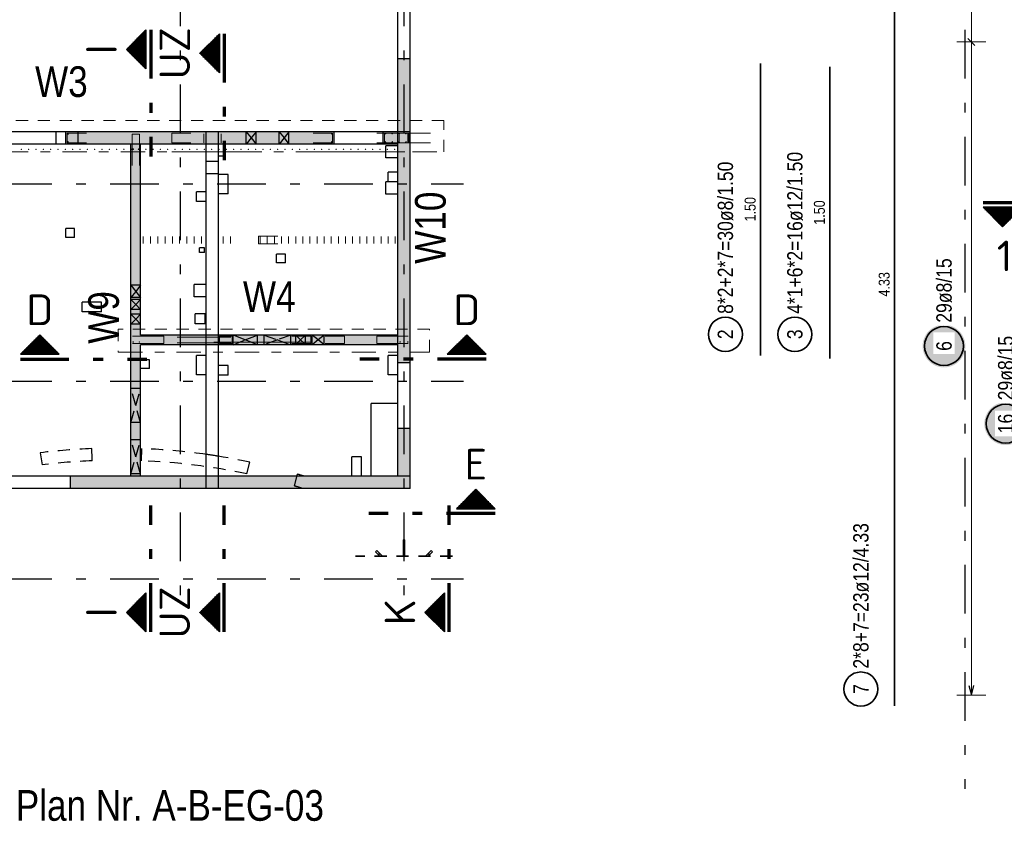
# Model space of a CAD drawing. Header units: millimetres. Extents: x -1.6 to 96.2, y -42.8 to 42.
# Tile 10 of 43: x 8.1 to 18.3, y 28.7 to 36.9. Entities that reach past the tile are written whole.
import ezdxf
from ezdxf.enums import TextEntityAlignment as Align

# ---------------------------------------------------------------- set-up
doc = ezdxf.new("R2010")
doc.units = ezdxf.units.MM
for name, pattern in [('DASHDOT', [1, 0.5, -0.25, 0, -0.25]), ('DASHDOTX2', [2, 1, -0.5, 0, -0.5]), ('HIDDEN', [0.375, 0.25, -0.125])]:
    doc.linetypes.add(name, pattern=pattern)
for name, color, linetype, lineweight in [('Achsen', 7, 'Continuous', 20), ('Bewehrung', 7, 'Continuous', 20), ('NploBewehrung', 7, 'Continuous', 20), ('Schraffuren', 7, 'Continuous', 20)]:
    doc.layers.add(name, color=color, linetype=linetype, lineweight=lineweight)
doc.styles.add('Arial Narrow', font='ARIALN.TTF')
doc.styles.add('isocp', font='isocp', dxfattribs={"width": 1.1})
pattern_1 = [(0, (0, 0), (0, 0.02), [])]
pattern_2 = [(90, (0, 0), (-0.02, 1e-18), [])]

msp = doc.modelspace()

# ---------------------------------------------------------------- hatches: boundary and pattern name
at = {"lineweight": 50}
h = msp.add_hatch(dxfattribs=at)
h.set_pattern_fill('Mau', color=4, scale=0.01, angle=90, style=0, pattern_type=2)
h.set_pattern_definition(pattern_2)
h.paths.add_polyline_path([(9.442464, 36.814367), (9.242464, 36.614367), (9.442464, 36.414367)])
h = msp.add_hatch(dxfattribs=at)
h.set_pattern_fill('Mau', color=4, scale=0.01, angle=90, style=0, pattern_type=2)
h.set_pattern_definition(pattern_2)
h.paths.add_polyline_path([(10.197889, 36.374591), (10.197889, 36.774591), (9.997889, 36.574591)])
h = msp.add_hatch(dxfattribs=at)
h.set_pattern_fill('Mau', color=4, scale=0.01, angle=-90, style=0, pattern_type=2)
h.set_pattern_definition([(-90, (0, 0), (0.02, 1e-18), [])])
h.paths.add_polyline_path([(18.451144, 34.992321), (18.051144, 34.992321), (18.251144, 34.792321)])
h = msp.add_hatch(dxfattribs=at)
h.set_pattern_fill('Mau', color=4, scale=0.01, style=0, pattern_type=2)
h.set_pattern_definition(pattern_1)
h.paths.add_polyline_path([(8.552111, 33.480824), (8.352111, 33.680824), (8.152111, 33.480824)])
h = msp.add_hatch(dxfattribs=at)
h.set_pattern_fill('Mau', color=4, scale=0.01, style=0, pattern_type=2)
h.set_pattern_definition(pattern_1)
h.paths.add_polyline_path([(12.941679, 33.480824), (12.741679, 33.680824), (12.541679, 33.480824)])
h = msp.add_hatch(dxfattribs=at)
h.set_pattern_fill('Mau', color=4, scale=0.01, style=0, pattern_type=2)
h.set_pattern_definition(pattern_1)
h.paths.add_polyline_path([(13.034494, 31.893495), (12.834494, 32.093495), (12.634494, 31.893495)])
h = msp.add_hatch(dxfattribs=at)
h.set_pattern_fill('Mau', color=4, scale=0.01, angle=90, style=0, pattern_type=2)
h.set_pattern_definition(pattern_2)
h.paths.add_polyline_path([(9.442464, 31.028518), (9.242464, 30.828518), (9.442464, 30.628518)])
h = msp.add_hatch(dxfattribs=at)
h.set_pattern_fill('Mau', color=4, scale=0.01, angle=90, style=0, pattern_type=2)
h.set_pattern_definition(pattern_2)
h.paths.add_polyline_path([(10.197889, 31.028518), (9.997889, 30.828518), (10.197889, 30.628518)])
h = msp.add_hatch(dxfattribs=at)
h.set_pattern_fill('Mau', color=4, scale=0.01, angle=90, style=0, pattern_type=2)
h.set_pattern_definition(pattern_2)
h.paths.add_polyline_path([(12.512239, 31.028518), (12.312239, 30.828518), (12.512239, 30.628518)])
at = {"layer": 'Bewehrung', "lineweight": 25, "true_color": 0xffffff}
msp.add_hatch(color=7, dxfattribs=at).paths.add_polyline_path([(17.868169, 33.565776), (17.868035, 33.573454), (17.867633, 33.581123), (17.866964, 33.588772), (17.866028, 33.596394), (17.864827, 33.603979), (17.863362, 33.611517), (17.861634, 33.618999), (17.859647, 33.626416), (17.857402, 33.63376), (17.854902, 33.641021), (17.85215, 33.64819), (17.849149, 33.655258), (17.845904, 33.662218), (17.842418, 33.66906), (17.838695, 33.675776), (17.83474, 33.682358), (17.830557, 33.688799), (17.826153, 33.695089), (17.821532, 33.701222), (17.816699, 33.707189), (17.811661, 33.712985), (17.806424, 33.718601), (17.800994, 33.724031), (17.795378, 33.729268), (17.789582, 33.734306), (17.783615, 33.739138), (17.777482, 33.74376), (17.771192, 33.748164), (17.764751, 33.752347), (17.758169, 33.756302), (17.751453, 33.760025), (17.744611, 33.763511), (17.737651, 33.766756), (17.730583, 33.769757), (17.723414, 33.772508), (17.716153, 33.775009), (17.708809, 33.777254), (17.701392, 33.779241), (17.69391, 33.780969), (17.686372, 33.782434), (17.678787, 33.783635), (17.671165, 33.784571), (17.663516, 33.78524), (17.655847, 33.785642), (17.648169, 33.785776), (17.640491, 33.785642), (17.632823, 33.78524), (17.625173, 33.784571), (17.617551, 33.783635), (17.609967, 33.782434), (17.602429, 33.780969), (17.594946, 33.779241), (17.587529, 33.777254), (17.580185, 33.775009), (17.572925, 33.772508), (17.565756, 33.769757), (17.558687, 33.766756), (17.551728, 33.763511), (17.544885, 33.760025), (17.538169, 33.756302), (17.531587, 33.752347), (17.525147, 33.748164), (17.518856, 33.74376), (17.512724, 33.739138), (17.506756, 33.734306), (17.50096, 33.729268), (17.495344, 33.724031), (17.489914, 33.718601), (17.484677, 33.712985), (17.479639, 33.707189), (17.474807, 33.701222), (17.470185, 33.695089), (17.465781, 33.688799), (17.461599, 33.682358), (17.457644, 33.675776), (17.453921, 33.66906), (17.450434, 33.662218), (17.447189, 33.655258), (17.444189, 33.64819), (17.441437, 33.641021), (17.438937, 33.63376), (17.436692, 33.626416), (17.434704, 33.618999), (17.432977, 33.611517), (17.431511, 33.603979), (17.43031, 33.596394), (17.429374, 33.588772), (17.428705, 33.581123), (17.428303, 33.573454), (17.428169, 33.565776), (17.428303, 33.558098), (17.428705, 33.55043), (17.429374, 33.54278), (17.43031, 33.535158), (17.431511, 33.527574), (17.432977, 33.520036), (17.434704, 33.512553), (17.436692, 33.505136), (17.438937, 33.497792), (17.441437, 33.490532), (17.444189, 33.483363), (17.447189, 33.476294), (17.450434, 33.469334), (17.453921, 33.462492), (17.457644, 33.455776), (17.461599, 33.449194), (17.465781, 33.442754), (17.470185, 33.436463), (17.474807, 33.430331), (17.479639, 33.424363), (17.484677, 33.418567), (17.489914, 33.412951), (17.495344, 33.407521), (17.50096, 33.402284), (17.506756, 33.397246), (17.512724, 33.392414), (17.518856, 33.387792), (17.525147, 33.383388), (17.531587, 33.379206), (17.538169, 33.375251), (17.544885, 33.371528), (17.551728, 33.368041), (17.558687, 33.364796), (17.565756, 33.361796), (17.572925, 33.359044), (17.580185, 33.356544), (17.587529, 33.354299), (17.594946, 33.352311), (17.602429, 33.350584), (17.609967, 33.349118), (17.617551, 33.347917), (17.625173, 33.346981), (17.632823, 33.346312), (17.640491, 33.34591), (17.648169, 33.345776), (17.655847, 33.34591), (17.663516, 33.346312), (17.671165, 33.346981), (17.678787, 33.347917), (17.686372, 33.349118), (17.69391, 33.350584), (17.701392, 33.352311), (17.708809, 33.354299), (17.716153, 33.356544), (17.723414, 33.359044), (17.730583, 33.361796), (17.737651, 33.364796), (17.744611, 33.368041), (17.751453, 33.371528), (17.758169, 33.375251), (17.764751, 33.379206), (17.771192, 33.383388), (17.777482, 33.387792), (17.783615, 33.392414), (17.789582, 33.397246), (17.795378, 33.402284), (17.800994, 33.407521), (17.806424, 33.412951), (17.811661, 33.418567), (17.816699, 33.424363), (17.821532, 33.430331), (17.826153, 33.436463), (17.830557, 33.442754), (17.83474, 33.449194), (17.838695, 33.455776), (17.842418, 33.462492), (17.845904, 33.469334), (17.849149, 33.476294), (17.85215, 33.483363), (17.854902, 33.490532), (17.857402, 33.497792), (17.859647, 33.505136), (17.861634, 33.512553), (17.863362, 33.520036), (17.864827, 33.527574), (17.866028, 33.535158), (17.866964, 33.54278), (17.867633, 33.55043)])
at = {"layer": 'Schraffuren', "lineweight": 50, "true_color": 0xd7ffd7}
for points in [[(12.158491, 33.392006), (12.033491, 33.392006), (12.033491, 36.51684), (12.158491, 36.51684)], [(11.378679, 35.766812), (11.378679, 35.641812), (8.618048, 35.641812), (8.618048, 35.766812)], [(12.033491, 35.766812), (12.033491, 35.641812), (11.883679, 35.641812), (11.883679, 35.766812)], [(9.388676, 35.641812), (9.388676, 32.228193), (9.288676, 32.228192), (9.288676, 35.641812)], [(12.033491, 33.679333), (12.033491, 33.579333), (9.388676, 33.579333), (9.388676, 33.679333)], [(12.158491, 32.717006), (12.158491, 32.228192), (12.033491, 32.228192), (12.033491, 32.717006)], [(12.158491, 32.103192), (8.666292, 32.103192), (8.666292, 32.228192), (12.158491, 32.228192)]]:
    msp.add_hatch(color=254, dxfattribs=at).paths.add_polyline_path(points)
at = {"layer": 'Schraffuren', "lineweight": 25, "true_color": 0xffffff}
msp.add_hatch(color=7, dxfattribs=at).paths.add_polyline_path([(18.50259, 32.768371), (18.502456, 32.776049), (18.502054, 32.783717), (18.501385, 32.791367), (18.500449, 32.798989), (18.499248, 32.806574), (18.497782, 32.814112), (18.496055, 32.821594), (18.494068, 32.829011), (18.491822, 32.836355), (18.489322, 32.843615), (18.48657, 32.850784), (18.48357, 32.857853), (18.480325, 32.864813), (18.476838, 32.871655), (18.473116, 32.878371), (18.469161, 32.884953), (18.464978, 32.891393), (18.460574, 32.897684), (18.455952, 32.903817), (18.45112, 32.909784), (18.446082, 32.91558), (18.440845, 32.921196), (18.435415, 32.926626), (18.429799, 32.931863), (18.424003, 32.936901), (18.418035, 32.941733), (18.411903, 32.946355), (18.405612, 32.950759), (18.399172, 32.954942), (18.39259, 32.958897), (18.385874, 32.962619), (18.379032, 32.966106), (18.372072, 32.969351), (18.365003, 32.972351), (18.357834, 32.975103), (18.350574, 32.977603), (18.34323, 32.979849), (18.335813, 32.981836), (18.328331, 32.983563), (18.320793, 32.985029), (18.313208, 32.98623), (18.305586, 32.987166), (18.297936, 32.987835), (18.290268, 32.988237), (18.28259, 32.988371), (18.274912, 32.988237), (18.267244, 32.987835), (18.259594, 32.987166), (18.251972, 32.98623), (18.244387, 32.985029), (18.236849, 32.983563), (18.229367, 32.981836), (18.22195, 32.979849), (18.214606, 32.977603), (18.207346, 32.975103), (18.200176, 32.972351), (18.193108, 32.969351), (18.186148, 32.966106), (18.179306, 32.962619), (18.17259, 32.958897), (18.166008, 32.954942), (18.159568, 32.950759), (18.153277, 32.946355), (18.147144, 32.941733), (18.141177, 32.936901), (18.135381, 32.931863), (18.129765, 32.926626), (18.124335, 32.921196), (18.119098, 32.91558), (18.11406, 32.909784), (18.109228, 32.903817), (18.104606, 32.897684), (18.100202, 32.891393), (18.096019, 32.884953), (18.092064, 32.878371), (18.088341, 32.871655), (18.084855, 32.864813), (18.08161, 32.857853), (18.07861, 32.850784), (18.075858, 32.843615), (18.073358, 32.836355), (18.071112, 32.829011), (18.069125, 32.821594), (18.067397, 32.814112), (18.065932, 32.806574), (18.064731, 32.798989), (18.063795, 32.791367), (18.063126, 32.783717), (18.062724, 32.776049), (18.06259, 32.768371), (18.062724, 32.760693), (18.063126, 32.753025), (18.063795, 32.745375), (18.064731, 32.737753), (18.065932, 32.730168), (18.067397, 32.72263), (18.069125, 32.715148), (18.071112, 32.707731), (18.073358, 32.700387), (18.075858, 32.693127), (18.07861, 32.685958), (18.08161, 32.678889), (18.084855, 32.671929), (18.088341, 32.665087), (18.092064, 32.658371), (18.096019, 32.651789), (18.100202, 32.645349), (18.104606, 32.639058), (18.109228, 32.632925), (18.11406, 32.626958), (18.119098, 32.621162), (18.124335, 32.615546), (18.129765, 32.610116), (18.135381, 32.604879), (18.141177, 32.599841), (18.147144, 32.595009), (18.153277, 32.590387), (18.159568, 32.585983), (18.166008, 32.5818), (18.17259, 32.577845), (18.179306, 32.574123), (18.186148, 32.570636), (18.193108, 32.567391), (18.200176, 32.564391), (18.207346, 32.561639), (18.214606, 32.559139), (18.22195, 32.556893), (18.229367, 32.554906), (18.236849, 32.553179), (18.244387, 32.551713), (18.251972, 32.550512), (18.259594, 32.549576), (18.267244, 32.548907), (18.274912, 32.548505), (18.28259, 32.548371), (18.290268, 32.548505), (18.297936, 32.548907), (18.305586, 32.549576), (18.313208, 32.550512), (18.320793, 32.551713), (18.328331, 32.553179), (18.335813, 32.554906), (18.34323, 32.556893), (18.350574, 32.559139), (18.357834, 32.561639), (18.365003, 32.564391), (18.372072, 32.567391), (18.379032, 32.570636), (18.385874, 32.574123), (18.39259, 32.577845), (18.399172, 32.5818), (18.405612, 32.585983), (18.411903, 32.590387), (18.418035, 32.595009), (18.424003, 32.599841), (18.429799, 32.604879), (18.435415, 32.610116), (18.440845, 32.615546), (18.446082, 32.621162), (18.45112, 32.626958), (18.455952, 32.632925), (18.460574, 32.639058), (18.464978, 32.645349), (18.469161, 32.651789), (18.473116, 32.658371), (18.476838, 32.665087), (18.480325, 32.671929), (18.48357, 32.678889), (18.48657, 32.685958), (18.489322, 32.693127), (18.491822, 32.700387), (18.494068, 32.707731), (18.496055, 32.715148), (18.497782, 32.72263), (18.499248, 32.730168), (18.500449, 32.737753), (18.501385, 32.745375), (18.502054, 32.753025)])

# ---------------------------------------------------------------- linework, layer by layer
at = {"color": 2, "linetype": 'Continuous', "lineweight": 35}
for p, q in [((9.242464, 36.614367), (9.442464, 36.814367)), ((9.442464, 36.414367), (9.442464, 36.814367)), ((10.197889, 36.774591), (9.997889, 36.574591)), ((10.197889, 36.774591), (10.197889, 36.374591)), ((9.442464, 36.414367), (9.242464, 36.614367)), ((9.997889, 36.574591), (10.197889, 36.374591)), ((18.051144, 34.992321), (18.451144, 34.992321)), ((18.051144, 34.992321), (18.251144, 34.792321)), ((18.251144, 34.792321), (18.451144, 34.992321)), ((8.152111, 33.480824), (8.352111, 33.680824)), ((8.352111, 33.680824), (8.552111, 33.480824)), ((12.541679, 33.480824), (12.741679, 33.680824)), ((12.741679, 33.680824), (12.941679, 33.480824)), ((8.152111, 33.480824), (8.552111, 33.480824)), ((12.541679, 33.480824), (12.941679, 33.480824)), ((12.634494, 31.893495), (12.834494, 32.093495)), ((12.834494, 32.093495), (13.034494, 31.893495)), ((12.634494, 31.893495), (13.034494, 31.893495)), ((9.242464, 30.828518), (9.442464, 31.028518)), ((9.442464, 30.628518), (9.442464, 31.028518)), ((9.997889, 30.828518), (10.197889, 31.028518)), ((10.197889, 30.628518), (10.197889, 31.028518)), ((12.312239, 30.828518), (12.512239, 31.028518)), ((12.512239, 30.628518), (12.512239, 31.028518)), ((9.442464, 30.628518), (9.242464, 30.828518)), ((10.197889, 30.628518), (9.997889, 30.828518)), ((12.512239, 30.628518), (12.312239, 30.828518))]:
    msp.add_line(p, q, dxfattribs=at)
at = {"color": 1, "linetype": 'DASHDOTX2', "lineweight": 70, "ltscale": 0.5}
for p, q in [((9.492464, 36.814367), (9.492464, 35.514367)), ((10.247889, 36.774591), (10.247889, 35.474591)), ((18.051144, 35.042321), (19.351144, 35.042321)), ((8.152111, 33.430824), (9.452111, 33.430824)), ((12.941679, 33.430824), (11.641679, 33.430824)), ((9.492464, 30.628518), (9.492464, 31.928518)), ((10.247889, 30.628518), (10.247889, 31.928518)), ((12.562239, 30.628518), (12.562239, 31.928518)), ((13.034494, 31.843495), (11.734494, 31.843495))]:
    msp.add_line(p, q, dxfattribs=at)
at = {"color": 3, "linetype": 'Continuous', "lineweight": 25}
for p, q in [((12.158491, 36.51684), (12.033491, 36.51684)), ((12.033491, 35.766812), (12.033491, 36.51684)), ((12.158491, 33.392006), (12.158491, 36.51684)), ((11.378679, 35.766812), (8.618048, 35.766812)), ((8.618048, 35.641812), (8.618048, 35.766812)), ((11.378679, 35.641812), (11.378679, 35.766812)), ((12.033491, 35.766812), (11.883679, 35.766812)), ((11.883679, 35.641812), (11.883679, 35.766812)), ((9.288676, 35.641812), (8.618048, 35.641812)), ((9.288676, 32.228193), (9.288676, 35.641812)), ((11.378679, 35.641812), (9.388676, 35.641812)), ((9.388676, 33.679333), (9.388676, 35.641812)), ((12.033491, 35.641812), (11.883679, 35.641812)), ((12.033491, 33.679333), (12.033491, 35.641812)), ((12.033491, 33.679333), (9.388676, 33.679333)), ((12.033491, 33.579333), (9.388676, 33.579333)), ((9.388676, 32.228193), (9.388676, 33.579333)), ((12.033491, 33.392006), (12.033491, 33.579333)), ((12.158491, 33.392006), (12.033491, 33.392006)), ((12.158491, 32.717006), (12.033491, 32.717006)), ((12.033491, 32.228192), (12.033491, 32.717006)), ((12.158491, 32.228193), (12.158491, 32.717006)), ((8.666292, 32.103193), (8.666292, 32.228193)), ((9.288676, 32.228192), (8.666292, 32.228192)), ((12.033491, 32.228192), (9.388676, 32.228192)), ((12.158491, 32.103192), (12.158491, 32.228193)), ((12.158491, 32.103192), (8.666292, 32.103192))]:
    msp.add_line(p, q, dxfattribs=at)
at = {"color": 3, "linetype": 'HIDDEN', "lineweight": 25, "ltscale": 0.5}
for p, q in [((8.520974, 35.641862), (8.520974, 35.766862)), ((8.745974, 35.641862), (8.745974, 35.766862)), ((10.063669, 35.641812), (10.063669, 35.766812)), ((10.18867, 35.641812), (10.18867, 35.766812)), ((10.475346, 35.641812), (10.475346, 35.766812)), ((10.575346, 35.641812), (10.575346, 35.766812)), ((10.813521, 35.641812), (10.813521, 35.766812)), ((10.913521, 35.641812), (10.913521, 35.766812)), ((12.033491, 35.641812), (12.033491, 35.766812)), ((12.158491, 35.766812), (12.033491, 35.766812)), ((9.388676, 35.641812), (9.288676, 35.641812)), ((10.188676, 35.460961), (10.063976, 35.460961)), ((10.063976, 35.335961), (10.063976, 35.460961)), ((10.188676, 35.335961), (10.063976, 35.335961)), ((9.388676, 34.190535), (9.288676, 34.190535)), ((9.388676, 34.065535), (9.288676, 34.065535)), ((9.388676, 34.042748), (9.288676, 34.042748)), ((9.388676, 33.942748), (9.288676, 33.942748)), ((9.388676, 33.89181), (9.288676, 33.89181)), ((9.388676, 33.79181), (9.288676, 33.79181)), ((10.063669, 33.579333), (10.063669, 33.679333)), ((10.18867, 33.579333), (10.18867, 33.679333)), ((10.340045, 33.579333), (10.340045, 33.679333)), ((10.590045, 33.579333), (10.590045, 33.679333)), ((10.657145, 33.579333), (10.657145, 33.679333)), ((10.932145, 33.579333), (10.932145, 33.679333)), ((10.983522, 33.579333), (10.983522, 33.679333)), ((11.083522, 33.579333), (11.083522, 33.679333)), ((11.151821, 33.579333), (11.151821, 33.679333)), ((11.276821, 33.579333), (11.276821, 33.679333)), ((12.033491, 33.579333), (12.033491, 33.679333)), ((9.388676, 33.130009), (9.288676, 33.130009)), ((9.388676, 32.780009), (9.288676, 32.780009)), ((9.388676, 32.600834), (9.288676, 32.600834)), ((8.890999, 32.405263), (8.886851, 32.511626)), ((9.396594, 32.386666), (9.401493, 32.51157)), ((8.356928, 32.469482), (8.376617, 32.345948)), ((8.890999, 32.386693), (8.890999, 32.405263)), ((10.480448, 32.25174), (10.511099, 32.373021)), ((9.388676, 32.250834), (9.288676, 32.250834)), ((9.388676, 32.228192), (9.288676, 32.228192)), ((10.063669, 32.103192), (10.063669, 32.228192)), ((10.18867, 32.103192), (10.18867, 32.228192)), ((10.970047, 32.127977), (11.000698, 32.249257)), ((12.158491, 32.228192), (12.033491, 32.228192))]:
    msp.add_line(p, q, dxfattribs=at)
at = {"color": 9, "linetype": 'Continuous', "lineweight": 0, "ltscale": 2}
for p, q in [((10.800045, 34.693611), (10.602045, 34.693611)), ((10.602045, 34.693611), (10.602045, 34.617611)), ((10.602045, 34.617611), (10.800045, 34.617611)), ((10.200676, 33.591358), (10.200676, 33.667333)), ((10.200676, 33.667333), (10.328045, 33.667333)), ((10.200676, 33.591358), (10.200676, 33.644358)), ((10.328045, 33.667333), (10.328045, 33.591358)), ((11.140145, 33.667171), (10.942145, 33.667171)), ((11.140145, 33.591171), (11.140145, 33.667171)), ((11.484821, 33.667171), (11.286821, 33.667171)), ((11.484821, 33.591171), (11.484821, 33.667171)), ((10.253676, 33.591358), (10.200676, 33.591358)), ((10.328045, 33.591358), (10.200676, 33.591358)), ((10.457145, 33.607333), (11.132145, 33.607333)), ((10.942145, 33.591171), (11.140145, 33.591171)), ((11.286821, 33.591171), (11.484821, 33.591171))]:
    msp.add_line(p, q, dxfattribs=at)
at = {"color": 2, "linetype": 'HIDDEN', "lineweight": 35, "ltscale": 0.5}
msp.add_line((12.594276, 31.40462), (11.598134, 31.40462), dxfattribs=at)
at = {"color": 3, "linetype": 'HIDDEN', "lineweight": 25, "ltscale": 0.5}
for radius, start, end in [(6.584224, 92.2334893, 96.8606888), (6.584224, 78.0114692, 87.7539471), (6.584224, 80.8658246, 81.9659121), (6.459224, 92.2399089, 96.8181835), (6.459224, 78.0539627, 87.7539471), (6.584224, 72.9780739, 73.6158922), (6.459224, 72.8129233, 73.5732788)]:
    msp.add_arc((9.143451, 25.932404), radius, start, end, dxfattribs=at)
at = {"layer": 'Achsen', "color": 3, "linetype": 'DASHDOTX2', "lineweight": 25, "ltscale": 0.5}
for p, q in [((17.861328, 40.115513), (17.861328, 29.015516)), ((9.796196, 39.553766), (9.796196, 30.918903)), ((12.096196, 39.553766), (12.096196, 30.918903)), ((2.476651, 35.233192), (12.706442, 35.233192)), ((2.476651, 33.203192), (12.706442, 33.203192)), ((2.476651, 31.173192), (12.706442, 31.173192))]:
    msp.add_line(p, q, dxfattribs=at)
at = {"layer": 'Achsen', "color": 3, "linetype": 'Continuous', "lineweight": 25}
for p, q in [((12.033491, 36.51684), (12.033491, 37.76684)), ((12.158491, 36.51684), (12.158491, 37.76684)), ((8.618048, 35.766812), (7.960548, 35.766812)), ((11.883679, 35.766812), (11.378679, 35.766812)), ((8.618048, 35.641812), (7.960548, 35.641812)), ((10.063669, 33.679333), (10.063669, 35.641812)), ((10.18867, 33.679333), (10.18867, 35.641812)), ((10.24867, 35.516838), (10.24867, 35.641838)), ((11.883679, 35.641812), (11.378679, 35.641812)), ((12.033491, 35.625063), (11.908772, 35.625063)), ((11.908772, 35.500063), (11.908772, 35.625063)), ((10.24867, 35.516838), (10.18867, 35.516838)), ((12.033491, 35.500063), (11.908772, 35.500063)), ((10.28867, 35.330463), (10.18867, 35.330463)), ((10.28867, 35.130463), (10.28867, 35.330463)), ((12.033397, 35.352588), (11.933397, 35.352588)), ((11.933397, 35.252588), (11.933397, 35.352588)), ((12.033397, 35.252588), (12.033397, 35.352588)), ((12.033491, 35.252587), (11.908698, 35.252587)), ((11.908698, 35.127587), (11.908698, 35.252587)), ((10.06367, 35.151363), (9.963669, 35.151363)), ((9.963669, 35.051362), (9.963669, 35.151363)), ((10.28867, 35.130463), (10.18867, 35.130463)), ((12.033491, 35.127587), (11.908698, 35.127587)), ((10.06367, 35.051362), (9.963669, 35.051362)), ((8.709193, 34.772736), (8.619193, 34.772736)), ((8.619193, 34.682736), (8.619193, 34.772736)), ((8.709193, 34.682736), (8.709193, 34.772736)), ((8.709193, 34.682736), (8.619193, 34.682736)), ((10.043845, 34.576562), (9.993845, 34.576562)), ((9.993845, 34.526562), (9.993845, 34.576562)), ((10.043845, 34.526562), (9.993845, 34.526562)), ((10.043845, 34.526562), (10.043845, 34.576562)), ((10.876671, 34.510261), (10.78667, 34.510261)), ((10.78667, 34.420261), (10.78667, 34.510261)), ((10.876671, 34.420261), (10.78667, 34.420261)), ((10.876671, 34.420261), (10.876671, 34.510261)), ((10.06367, 34.198236), (9.93867, 34.198236)), ((9.93867, 34.073236), (9.93867, 34.198236)), ((8.986418, 34.017086), (8.786418, 34.017086)), ((8.786418, 33.917085), (8.786418, 34.017086)), ((8.986418, 33.917085), (8.986418, 34.017086)), ((10.06367, 34.073236), (9.93867, 34.073236)), ((8.986418, 33.917085), (8.786418, 33.917085)), ((10.050919, 33.895735), (9.950919, 33.895735)), ((9.950919, 33.795735), (9.950919, 33.895735)), ((10.050919, 33.795735), (10.050919, 33.895735)), ((10.050919, 33.795735), (9.950919, 33.795735)), ((10.063669, 32.228192), (10.063669, 33.579333)), ((10.18867, 32.228192), (10.18867, 33.579333)), ((9.478693, 33.424684), (9.388693, 33.424684)), ((9.478693, 33.334684), (9.478693, 33.424684)), ((10.063669, 33.468359), (9.963669, 33.468359)), ((9.963669, 33.268359), (9.963669, 33.468359)), ((12.033491, 33.46886), (11.933772, 33.46886)), ((11.933772, 33.268859), (11.933772, 33.46886)), ((9.478693, 33.334684), (9.388693, 33.334684)), ((10.28867, 33.36726), (10.18867, 33.36726)), ((10.28867, 33.267259), (10.28867, 33.36726)), ((12.033491, 32.717006), (12.033491, 33.392006)), ((12.158491, 32.717006), (12.158491, 33.392006)), ((10.063669, 33.268359), (9.963669, 33.268359)), ((10.28867, 33.267259), (10.18867, 33.267259)), ((12.033491, 33.268859), (11.933772, 33.268859)), ((12.033491, 32.976983), (11.758872, 32.976983)), ((11.758872, 32.228192), (11.758872, 32.976983)), ((11.658723, 32.427008), (11.558723, 32.427008)), ((11.558723, 32.228192), (11.558723, 32.427008)), ((11.658723, 32.228192), (11.658723, 32.427008)), ((8.666292, 32.228192), (7.916292, 32.228192)), ((8.666292, 32.103192), (7.916292, 32.103192))]:
    msp.add_line(p, q, dxfattribs=at)
at = {"layer": 'Achsen', "color": 9, "linetype": 'HIDDEN', "lineweight": 0, "ltscale": 0.5}
for p, q in [((12.506582, 35.883652), (4.983912, 35.883652)), ((12.506582, 35.561473), (12.506582, 35.883652)), ((12.359071, 33.740693), (9.158409, 33.740693)), ((9.158409, 33.740693), (9.158409, 33.504449)), ((12.359071, 33.504449), (12.359071, 33.740693))]:
    msp.add_line(p, q, dxfattribs=at)
at = {"layer": 'Achsen', "color": 9, "linetype": 'Continuous', "lineweight": 0, "ltscale": 2}
for p, q in [((10.040147, 35.654289), (10.040147, 35.746812)), ((10.217312, 35.654289), (10.217312, 35.746812)), ((9.707941, 35.561473), (10.457941, 35.561473)), ((9.765045, 33.656333), (10.315045, 33.656333)), ((9.765045, 33.597333), (10.315045, 33.597333))]:
    msp.add_line(p, q, dxfattribs=at)
at = {"layer": 'Achsen', "color": 3, "linetype": 'HIDDEN', "lineweight": 25, "ltscale": 0.5}
for p, q in [((10.475346, 35.766812), (10.525346, 35.704312)), ((10.575346, 35.766812), (10.525346, 35.704312)), ((10.813521, 35.766812), (10.863521, 35.704312)), ((10.913521, 35.766812), (10.863521, 35.704312)), ((10.525346, 35.704312), (10.475346, 35.641812)), ((10.525346, 35.704312), (10.575346, 35.641812)), ((10.863521, 35.704312), (10.813521, 35.641812)), ((10.863521, 35.704312), (10.913521, 35.641812)), ((9.288676, 34.190535), (9.338676, 34.128035)), ((9.338676, 34.128035), (9.288676, 34.065535)), ((9.388676, 34.190535), (9.338676, 34.128035)), ((9.338676, 34.128035), (9.388676, 34.065535)), ((9.338676, 33.992748), (9.288676, 34.042748)), ((9.388676, 34.042748), (9.338676, 33.992748)), ((9.338676, 33.992748), (9.288676, 33.942748)), ((9.388676, 33.942748), (9.338676, 33.992748)), ((9.338676, 33.84181), (9.288676, 33.89181)), ((9.338676, 33.84181), (9.288676, 33.79181)), ((9.388676, 33.89181), (9.338676, 33.84181)), ((9.388676, 33.79181), (9.338676, 33.84181)), ((10.465045, 33.629333), (10.340045, 33.679333)), ((10.340045, 33.579333), (10.465045, 33.629333)), ((10.465045, 33.629333), (10.590045, 33.679333)), ((10.590045, 33.579333), (10.465045, 33.629333)), ((10.657145, 33.679333), (10.794645, 33.629333)), ((10.794645, 33.629333), (10.657145, 33.579333)), ((10.932145, 33.679333), (10.794645, 33.629333)), ((10.794645, 33.629333), (10.932145, 33.579333)), ((11.033522, 33.629333), (10.983522, 33.679333)), ((11.033522, 33.629333), (10.983522, 33.579333)), ((11.083522, 33.679333), (11.033522, 33.629333)), ((11.083522, 33.579333), (11.033522, 33.629333)), ((11.214321, 33.629333), (11.151821, 33.679333)), ((11.214321, 33.629333), (11.151821, 33.579333)), ((11.276821, 33.679333), (11.214321, 33.629333)), ((11.276821, 33.579333), (11.214321, 33.629333)), ((9.338676, 32.955009), (9.288676, 33.130009)), ((9.338676, 32.955009), (9.388676, 33.130009)), ((9.288676, 32.780009), (9.338676, 32.955009)), ((9.388676, 32.780009), (9.338676, 32.955009)), ((9.338676, 32.425834), (9.288676, 32.600834)), ((9.338676, 32.425834), (9.388676, 32.600834)), ((9.288676, 32.250834), (9.338676, 32.425834)), ((9.388676, 32.250834), (9.338676, 32.425834))]:
    msp.add_line(p, q, dxfattribs=at)
at = {"layer": 'Achsen', "color": 9, "linetype": 'DASHDOT', "lineweight": 0, "ltscale": 0.5}
for p, q in [((4.983912, 35.561473), (12.506582, 35.561473)), ((9.158409, 33.504449), (12.359071, 33.504449))]:
    msp.add_line(p, q, dxfattribs=at)
at = {"layer": 'Achsen', "color": 6, "linetype": 'Continuous', "lineweight": 13}
for p, q in [((12.106205, 31.575692), (12.086205, 31.575692)), ((12.086205, 31.40462), (12.086205, 31.575692)), ((12.106205, 31.40462), (12.106205, 31.575692)), ((11.816898, 31.464141), (11.802755, 31.449999)), ((11.848134, 31.40462), (11.802755, 31.449999)), ((11.876418, 31.40462), (11.816898, 31.464141)), ((12.375512, 31.464141), (12.315991, 31.40462)), ((12.389654, 31.449999), (12.344276, 31.40462)), ((12.389654, 31.449999), (12.375512, 31.464141))]:
    msp.add_line(p, q, dxfattribs=at)
for centre in [(12.096205, 31.533192), (11.839879, 31.427018), (12.096205, 31.440692), (12.352531, 31.427018)]:
    msp.add_circle(centre, 0.004, dxfattribs=at)
at = {"layer": 'Bewehrung', "color": 2, "linetype": 'Continuous', "lineweight": 35, "ltscale": 0.5}
for p, q in [((17.139283, 29.868559), (17.139283, 38.528559)), ((15.761082, 36.470244), (15.761082, 33.470244))]:
    msp.add_line(p, q, dxfattribs=at)
at = {"layer": 'Bewehrung', "color": 5, "linetype": 'Continuous', "lineweight": 18, "ltscale": 0.5}
for p, q in [((17.929728, 29.978244), (17.929728, 38.52225)), ((17.779728, 36.691392), (18.079728, 36.691392)), ((17.779728, 29.978244), (18.079728, 29.978244))]:
    msp.add_line(p, q, dxfattribs=at)
at = {"layer": 'Bewehrung', "color": 3, "linetype": 'Continuous', "lineweight": 25, "ltscale": 0.5}
for p, q in [((17.894373, 36.726747), (17.965084, 36.656037)), ((17.902934, 30.078244), (17.929728, 29.978244)), ((17.929728, 29.978244), (17.956523, 30.078244))]:
    msp.add_line(p, q, dxfattribs=at)
at = {"layer": 'Bewehrung', "color": 9, "linetype": 'Continuous', "lineweight": 0, "ltscale": 2}
for p, q in [((8.635048, 35.653812), (8.635048, 35.754812)), ((8.635048, 35.754812), (8.833048, 35.754812)), ((9.707991, 35.653812), (9.707991, 35.754812)), ((9.707991, 35.754812), (9.905991, 35.754812)), ((11.163679, 35.754836), (11.361679, 35.754836)), ((11.361679, 35.754836), (11.361679, 35.653836)), ((8.833048, 35.653812), (8.635048, 35.653812)), ((9.905991, 35.653812), (9.707991, 35.653812)), ((11.361679, 35.653836), (11.163679, 35.653836))]:
    msp.add_line(p, q, dxfattribs=at)
at = {"layer": 'Bewehrung', "color": 2, "linetype": 'Continuous', "lineweight": 35, "ltscale": 0.5}
for centre, radius in [((15.400323, 33.686322), 0.175), ((17.648169, 33.565776), 0.2), ((16.793491, 30.040888), 0.175)]:
    msp.add_circle(centre, radius, dxfattribs=at)
at = {"layer": 'NploBewehrung', "color": 9, "linetype": 'Continuous', "lineweight": 0, "ltscale": 2}
for centre in [(9.311676, 35.589473), (9.311676, 35.589473), (9.370676, 35.589473), (9.370676, 35.589473), (9.311676, 33.607335), (9.311676, 33.607335), (9.375676, 33.607335), (9.375676, 33.607335), (12.056491, 33.607333), (12.056491, 33.607333), (12.135491, 33.607333), (12.135491, 33.607333)]:
    msp.add_circle(centre, 0.003, dxfattribs=at)
at = {"layer": 'Schraffuren', "color": 2, "linetype": 'Continuous', "lineweight": 35, "ltscale": 0.5}
msp.add_line((16.473329, 36.436107), (16.473329, 33.436107), dxfattribs=at)
at = {"layer": 'Schraffuren', "color": 9, "linetype": 'Continuous', "lineweight": 0, "ltscale": 2}
for p, q in [((9.300676, 35.420206), (9.300676, 35.743206)), ((9.300676, 35.743206), (9.376676, 35.743206)), ((9.376676, 35.743206), (9.376676, 35.420206)), ((11.818491, 35.754812), (12.141491, 35.754812)), ((11.823491, 35.754812), (12.146491, 35.754812)), ((11.895679, 35.653812), (11.895679, 35.754836)), ((11.895679, 35.754836), (12.136491, 35.754836)), ((12.368491, 35.754812), (12.045491, 35.754812)), ((12.045491, 35.754812), (12.045491, 35.653812)), ((12.083491, 35.754836), (12.136491, 35.754836)), ((12.136491, 35.754836), (12.136491, 35.653812)), ((12.136491, 35.754836), (12.136491, 35.701836)), ((12.141491, 35.754812), (12.141491, 35.653812)), ((12.146491, 35.754812), (12.146491, 35.653812)), ((7.596958, 35.641812), (9.096958, 35.641812)), ((12.141491, 35.653812), (11.818491, 35.653812)), ((12.146491, 35.653812), (11.823491, 35.653812)), ((12.136491, 35.653812), (11.895679, 35.653812)), ((12.045491, 35.653812), (12.368491, 35.653812)), ((11.003491, 35.561473), (12.103491, 35.561473)), ((9.415676, 34.620611), (9.415676, 34.690611)), ((9.490457, 34.620611), (9.490457, 34.690611)), ((9.565237, 34.620611), (9.565237, 34.690611)), ((9.640018, 34.620611), (9.640018, 34.690611)), ((9.714799, 34.620611), (9.714799, 34.690611)), ((9.789579, 34.620611), (9.789579, 34.690611)), ((9.86436, 34.620611), (9.86436, 34.690611)), ((9.939141, 34.620611), (9.939141, 34.690611)), ((10.013921, 34.620611), (10.013921, 34.690611)), ((10.238263, 34.620611), (10.238263, 34.690611)), ((10.313044, 34.620611), (10.313044, 34.690611)), ((10.617045, 34.620611), (10.617045, 34.690611)), ((10.690173, 34.620611), (10.690173, 34.690611)), ((10.763302, 34.620611), (10.763302, 34.690611)), ((10.836431, 34.620611), (10.836431, 34.690611)), ((10.90956, 34.620611), (10.90956, 34.690611)), ((10.982688, 34.620611), (10.982688, 34.690611)), ((11.055817, 34.620611), (11.055817, 34.690611)), ((11.128946, 34.620611), (11.128946, 34.690611)), ((11.202075, 34.620611), (11.202075, 34.690611)), ((11.275203, 34.620611), (11.275203, 34.690611)), ((11.348332, 34.620611), (11.348332, 34.690611)), ((11.421461, 34.620611), (11.421461, 34.690611)), ((11.494589, 34.620611), (11.494589, 34.690611)), ((11.567718, 34.620611), (11.567718, 34.690611)), ((11.640847, 34.620611), (11.640847, 34.690611)), ((11.713976, 34.620611), (11.713976, 34.690611)), ((11.787104, 34.620611), (11.787104, 34.690611)), ((11.860233, 34.620611), (11.860233, 34.690611)), ((11.933362, 34.620611), (11.933362, 34.690611)), ((12.00649, 34.620611), (12.00649, 34.690611)), ((9.626676, 33.667333), (9.303676, 33.667333)), ((9.626676, 33.591333), (9.626676, 33.667333)), ((11.815491, 33.591333), (11.815491, 33.667333)), ((11.815491, 33.667333), (12.138491, 33.667333)), ((9.303676, 33.591333), (9.626676, 33.591333)), ((10.140045, 33.607333), (10.815045, 33.607333)), ((12.138491, 33.591333), (11.815491, 33.591333))]:
    msp.add_line(p, q, dxfattribs=at)
for centre, radius in [((8.641048, 35.743836), 0.003), ((8.641048, 35.743836), 0.003), ((11.355679, 35.743836), 0.003), ((11.355679, 35.743836), 0.003), ((11.905679, 35.748812), 0.003), ((11.905679, 35.748812), 0.003), ((11.975949, 35.748812), 0.003), ((11.975949, 35.748812), 0.003), ((12.04622, 35.748812), 0.003), ((12.04622, 35.748812), 0.003), ((12.116491, 35.748812), 0.003), ((12.116491, 35.748812), 0.003), ((8.641048, 35.664812), 0.003), ((8.641048, 35.664812), 0.003), ((11.355679, 35.664812), 0.003), ((11.355679, 35.664812), 0.003), ((11.905679, 35.663812), 0.003), ((11.905679, 35.663812), 0.003), ((11.975949, 35.663812), 0.003), ((11.975949, 35.663812), 0.003), ((12.04622, 35.663812), 0.003), ((12.04622, 35.663812), 0.003), ((12.116491, 35.663812), 0.003), ((12.116491, 35.663812), 0.003), ((8.162334, 35.588473), 0.002), ((8.162334, 35.588473), 0.002), ((8.237612, 35.588473), 0.002), ((8.237612, 35.588473), 0.002), ((8.312889, 35.588473), 0.002), ((8.312889, 35.588473), 0.002), ((8.388167, 35.588473), 0.002), ((8.388167, 35.588473), 0.002), ((8.463445, 35.588473), 0.002), ((8.463445, 35.588473), 0.002), ((8.538722, 35.588473), 0.002), ((8.538722, 35.588473), 0.002), ((8.614, 35.588473), 0.002), ((8.614, 35.588473), 0.002), ((8.689277, 35.588473), 0.002), ((8.689277, 35.588473), 0.002), ((8.764555, 35.588473), 0.002), ((8.764555, 35.588473), 0.002), ((8.839833, 35.588473), 0.002), ((8.839833, 35.588473), 0.002), ((8.91511, 35.588473), 0.002), ((8.91511, 35.588473), 0.002), ((8.990388, 35.588473), 0.002), ((8.990388, 35.588473), 0.002), ((9.065665, 35.588473), 0.002), ((9.065665, 35.588473), 0.002), ((9.140943, 35.588473), 0.002), ((9.140943, 35.588473), 0.002), ((9.21622, 35.588473), 0.002), ((9.21622, 35.588473), 0.002), ((9.291498, 35.588473), 0.002), ((9.291498, 35.588473), 0.002), ((9.366776, 35.588473), 0.002), ((9.366776, 35.588473), 0.002), ((9.442053, 35.588473), 0.002), ((9.442053, 35.588473), 0.002), ((9.517331, 35.588473), 0.002), ((9.517331, 35.588473), 0.002), ((9.592608, 35.588473), 0.002), ((9.592608, 35.588473), 0.002), ((9.667886, 35.588473), 0.002), ((9.667886, 35.588473), 0.002), ((9.743164, 35.588473), 0.002), ((9.743164, 35.588473), 0.002), ((9.818441, 35.588473), 0.002), ((9.818441, 35.588473), 0.002), ((9.893719, 35.588473), 0.002), ((9.893719, 35.588473), 0.002), ((9.968996, 35.588473), 0.002), ((9.968996, 35.588473), 0.002), ((10.044274, 35.588473), 0.002), ((10.044274, 35.588473), 0.002), ((10.119552, 35.588473), 0.002), ((10.119552, 35.588473), 0.002), ((10.194829, 35.588473), 0.002), ((10.194829, 35.588473), 0.002), ((10.270107, 35.588473), 0.002), ((10.270107, 35.588473), 0.002), ((10.345384, 35.588473), 0.002), ((10.345384, 35.588473), 0.002), ((10.420662, 35.588473), 0.002), ((10.420662, 35.588473), 0.002), ((10.49594, 35.588473), 0.002), ((10.49594, 35.588473), 0.002), ((10.571217, 35.588473), 0.002), ((10.571217, 35.588473), 0.002), ((10.646495, 35.588473), 0.002), ((10.646495, 35.588473), 0.002), ((10.721772, 35.588473), 0.002), ((10.721772, 35.588473), 0.002), ((10.79705, 35.588473), 0.002), ((10.79705, 35.588473), 0.002), ((10.872328, 35.588473), 0.002), ((10.872328, 35.588473), 0.002), ((10.947605, 35.588473), 0.002), ((10.947605, 35.588473), 0.002), ((11.022883, 35.588473), 0.002), ((11.022883, 35.588473), 0.002), ((11.09816, 35.588473), 0.002), ((11.09816, 35.588473), 0.002), ((11.173438, 35.588473), 0.002), ((11.173438, 35.588473), 0.002), ((11.248715, 35.588473), 0.002), ((11.248715, 35.588473), 0.002), ((11.323993, 35.588473), 0.002), ((11.323993, 35.588473), 0.002), ((11.399271, 35.588473), 0.002), ((11.399271, 35.588473), 0.002), ((11.474548, 35.588473), 0.002), ((11.474548, 35.588473), 0.002), ((11.549826, 35.588473), 0.002), ((11.549826, 35.588473), 0.002), ((11.625103, 35.588473), 0.002), ((11.625103, 35.588473), 0.002), ((11.700381, 35.588473), 0.002), ((11.700381, 35.588473), 0.002), ((11.775659, 35.588473), 0.002), ((11.775659, 35.588473), 0.002), ((11.850936, 35.588473), 0.002), ((11.850936, 35.588473), 0.002), ((11.926214, 35.588473), 0.002), ((11.926214, 35.588473), 0.002), ((12.001491, 35.588473), 0.002), ((12.001491, 35.588473), 0.002)]:
    msp.add_circle(centre, radius, dxfattribs=at)
at = {"layer": 'Schraffuren', "color": 2, "linetype": 'Continuous', "lineweight": 35, "ltscale": 0.5}
for centre, radius in [((16.114689, 33.686322), 0.175), ((18.28259, 32.768371), 0.2)]:
    msp.add_circle(centre, radius, dxfattribs=at)

# ---------------------------------------------------------------- texts
at = {"color": 2, "lineweight": 35, "style": 'isocp', "width": 1.15}
for s, p in [('UZ', (9.897889, 36.574591)), ('I', (9.142464, 36.614367)), ('UZ', (9.897889, 30.828518)), ('K', (12.212239, 30.828518)), ('I', (9.142464, 30.828518))]:
    msp.add_text(s, height=0.315, rotation=90, dxfattribs=at).set_placement(p, align=Align.CENTER)
for s, p in [('1', (18.271702, 34.334218)), ('D', (8.352111, 33.780824)), ('D', (12.741679, 33.780824)), ('E', (12.834494, 32.193495))]:
    msp.add_text(s, height=0.315, dxfattribs=at).set_placement(p, align=Align.CENTER)
at = {"layer": 'Achsen', "color": 1, "lineweight": 70, "style": 'Arial Narrow'}
for s, p in [('W3', (8.303586, 36.125985)), ('W4', (10.440476, 33.916834))]:
    msp.add_text(s, height=0.315, dxfattribs=at).set_placement(p)
for s, p in [('W10', (12.525216, 34.411247)), ('W9', (9.165042, 33.589493))]:
    msp.add_text(s, height=0.315, rotation=90, dxfattribs=at).set_placement(p)
at = {"layer": 'Bewehrung', "color": 2, "lineweight": 35, "char_height": 0.1575, "attachment_point": 1, "rotation": 90, "line_spacing_factor": 0.9, "style": 'Arial Narrow'}
for s, insert in [('8*2+2*7=30ø8/1.50', (15.321573, 33.896322)), ('2', (15.321573, 33.63671)), ('2*8+7=23ø12/4.33', (16.714741, 30.250888)), ('7', (16.714741, 29.991276))]:
    msp.add_mtext(s, dxfattribs=dict(at, insert=insert))
at = {"layer": 'Bewehrung', "color": 3, "lineweight": 25, "char_height": 0.1125, "attachment_point": 1, "rotation": 90, "line_spacing_factor": 0.9, "style": 'Arial Narrow'}
for s, insert in [('1.50', (15.598582, 34.846494)), ('4.33', (16.976783, 34.074809))]:
    msp.add_mtext(s, dxfattribs=dict(at, insert=insert))
at = {"layer": 'Schraffuren', "color": 1, "lineweight": 70, "style": 'Arial Narrow'}
msp.add_text('Schnitte Nr. E-E  bis  K-K  siehe Plan Nr. A-B-EG-03', height=0.315, dxfattribs=at).set_placement((2.891344, 28.686943))
at = {"layer": 'Schraffuren', "color": 2, "lineweight": 35, "char_height": 0.1575, "attachment_point": 1, "rotation": 90, "line_spacing_factor": 0.9, "style": 'Arial Narrow'}
for s, insert in [('4*1+6*2=16ø12/1.50', (16.035939, 33.896322)), ('3', (16.035939, 33.63671))]:
    msp.add_mtext(s, dxfattribs=dict(at, insert=insert))
at = {"layer": 'Schraffuren', "color": 3, "lineweight": 25, "insert": (16.310829, 34.812357), "char_height": 0.1125, "attachment_point": 1, "rotation": 90, "line_spacing_factor": 0.9, "style": 'Arial Narrow'}
msp.add_mtext('1.50', dxfattribs=at)

# ---------------------------------------------------------------- next in the draw order: texts
at = {"layer": 'Bewehrung', "color": 2, "lineweight": 35, "char_height": 0.1575, "attachment_point": 1, "rotation": 90, "line_spacing_factor": 0.9, "style": 'Arial Narrow', "bg_fill": 3, "box_fill_scale": 1.2, "bg_fill_color": 256, "bg_fill_true_color": 13158600, "bg_fill_transparency": 0}
for s, insert in [('29ø8/15', (17.569419, 33.805776)), ('6', (17.569419, 33.516164))]:
    msp.add_mtext(s, dxfattribs=dict(at, insert=insert))
at = {"layer": 'Schraffuren', "color": 2, "lineweight": 35, "char_height": 0.1575, "attachment_point": 1, "rotation": 90, "line_spacing_factor": 0.9, "style": 'Arial Narrow', "bg_fill": 3, "box_fill_scale": 1.2, "bg_fill_color": 256, "bg_fill_true_color": 13158600, "bg_fill_transparency": 0}
for s, insert in [('29ø8/15', (18.20384, 33.008371)), ('16', (18.20384, 32.669146))]:
    msp.add_mtext(s, dxfattribs=dict(at, insert=insert))

doc.saveas('drawing.dxf')
